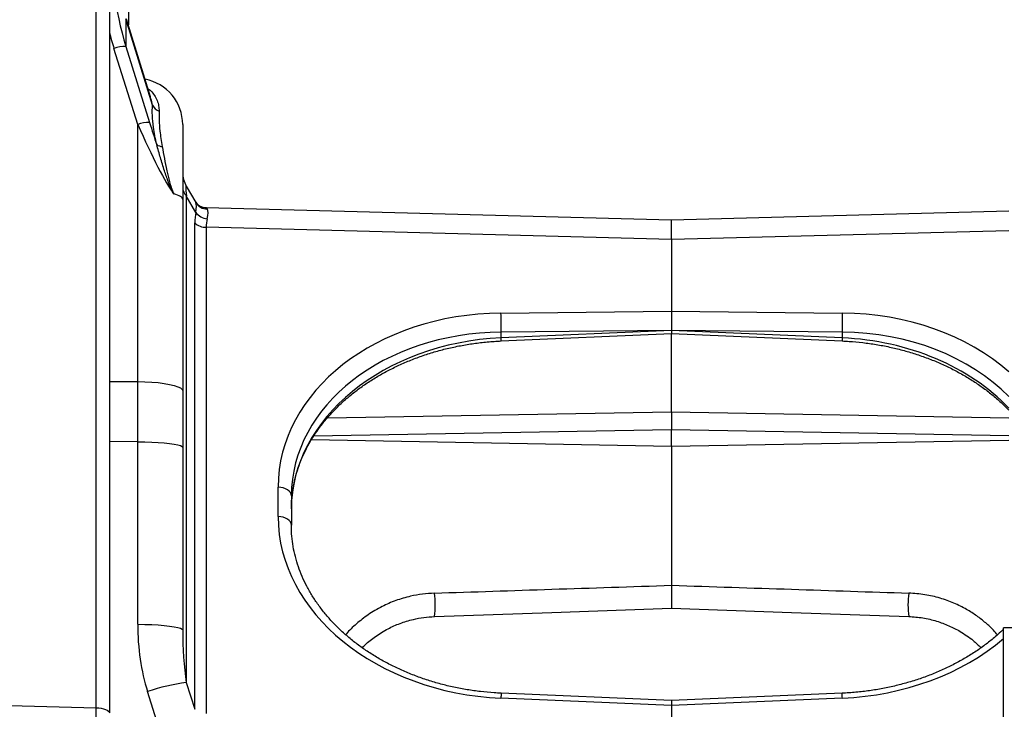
# Model space of a CAD drawing. Extents: x 0 to 8410, y 0 to 5940.
# Tile 115 of 212: x 6793 to 7155, y 2341 to 2595. Entities that reach past the tile are written whole.
import ezdxf

# ---------------------------------------------------------------- set-up
doc = ezdxf.new("R2010")
doc.units = 0
doc.header["$LTSCALE"] = 10
doc.layers.get('0').update_dxf_attribs({"linetype": 'CONTINUOUS'})
doc.styles.add('SLDTEXTSTYLE0', font='TXT', dxfattribs={"width": 0.605})
doc.dimstyles.new('SLDDIMSTYLE1', dxfattribs={"dimtxt": 50, "dimasz": 50, "dimexe": 0, "dimexo": 0.0625, "dimgap": 12.5, "dimtad": 1, "dimdec": 1, "dimrnd": 1e-09, "dimzin": 12, "dimtxsty": 'SLDTEXTSTYLE0', "dimsah": 1, "dimcen": 0.09, "dimazin": 3, "dimtfac": 1, "dimtofl": 0, "dimtmove": 0, "dimatfit": 3, "dimtolj": 1, "dimtzin": 12})

# ---------------------------------------------------------------- blocks, each defined once
blk = doc.blocks.new('_D_6')
at = {"color": 7, "linetype": 'CONTINUOUS'}
for p, q in [((6267.77, 2658.22), (6267.77, 1577.39)), ((7797.78, 2658.22), (7797.78, 1577.39)), ((6267.77, 1592.39), (7797.78, 1592.39))]:
    blk.add_line(p, q, dxfattribs=at)
for points in [[(6267.77, 1592.39), (6317.77, 1584.89), (6317.77, 1599.89)], [(7797.78, 1592.39), (7747.78, 1599.89), (7747.78, 1584.89)]]:
    blk.add_solid(points, dxfattribs=at)
at = {"color": 7, "linetype": 'CONTINUOUS', "insert": (6956.39, 1656.84), "char_height": 50, "attachment_point": 1, "rotation": 360, "style": 'SLDTEXTSTYLE0'}
blk.add_mtext('1530', dxfattribs=at)
blk = doc.blocks.new('_D_8')
at = {"color": 7, "linetype": 'CONTINUOUS'}
for p, q in [((7420.78, 2211.09), (7420.78, 2163.24)), ((7032.78, 2190.57), (7032.78, 2163.24)), ((7032.78, 2178.24), (7420.78, 2178.24)), ((7420.78, 2178.24), (7767.58, 2178.24))]:
    blk.add_line(p, q, dxfattribs=at)
for points in [[(7032.78, 2178.24), (7082.78, 2170.74), (7082.78, 2185.74)], [(7420.78, 2178.24), (7370.78, 2185.74), (7370.78, 2170.74)]]:
    blk.add_solid(points, dxfattribs=at)
at = {"color": 7, "linetype": 'CONTINUOUS', "char_height": 50, "attachment_point": 1, "style": 'SLDTEXTSTYLE0'}
for s, insert in [('388', (7481.47, 2396.17)), ('(4x M10', (7481.47, 2319.43)), ('view F-F)', (7481.47, 2242.7))]:
    blk.add_mtext(s, dxfattribs=dict(at, insert=insert))
blk = doc.blocks.new('_D_9')
at = {"color": 7, "linetype": 'CONTINUOUS'}
for p, q in [((6664.78, 2211.09), (6664.78, 2163.24)), ((7032.78, 2190.57), (7032.78, 2163.24)), ((6664.78, 2178.24), (6305.34, 2178.24)), ((7032.78, 2178.24), (6664.78, 2178.24))]:
    blk.add_line(p, q, dxfattribs=at)
for points in [[(6664.78, 2178.24), (6714.78, 2170.74), (6714.78, 2185.74)], [(7032.78, 2178.24), (6982.78, 2185.74), (6982.78, 2170.74)]]:
    blk.add_solid(points, dxfattribs=at)
at = {"color": 7, "linetype": 'CONTINUOUS', "char_height": 50, "attachment_point": 1, "style": 'SLDTEXTSTYLE0'}
for s, insert in [('368', (6305.34, 2396.17)), ('(4x M10', (6305.34, 2319.43)), ('view E-E)', (6305.34, 2242.7))]:
    blk.add_mtext(s, dxfattribs=dict(at, insert=insert))

msp = doc.modelspace()

# ---------------------------------------------------------------- linework, layer by layer
at = {"color": 8, "linetype": 'CONTINUOUS'}
for p, q in [((6820.95, 2341.55), (6820.95, 2693.15)), ((6831.85, 2595.42), (6831.85, 2585.16)), ((6841.63, 2563.53), (6831.85, 2595.42)), ((6836.22, 2556.48), (6827.49, 2584.49)), ((6831.85, 2585.16), (6840.58, 2557.15)), ((6836.22, 2461.76), (6836.22, 2556.48)), ((6854.12, 2530.11), (6854.12, 2350.89)), ((6857.61, 2524.06), (6854.12, 2530.11)), ((6857.24, 2341.02), (6857.24, 2520.16)), ((6861.44, 2518.57), (6861.44, 2339.43)), ((7032.78, 2514.08), (6861.44, 2518.57)), ((7156.95, 2517.33), (7032.78, 2514.08)), ((6969.94, 2486.99), (7032.78, 2487.63)), ((7032.78, 2487.63), (7095.61, 2486.99)), ((7032.78, 2480.6), (6969.98, 2479.95)), ((7032.78, 2480.59), (6969.98, 2477.85)), ((6969.98, 2477.85), (6969.98, 2479.95)), ((7095.57, 2479.95), (7032.78, 2480.6)), ((7095.57, 2477.85), (7032.78, 2480.59)), ((7095.57, 2479.95), (7095.57, 2477.85)), ((6825.78, 2461.81), (6836.22, 2461.76)), ((6906.06, 2448.38), (7032.78, 2450.61)), ((7032.78, 2450.61), (7156.95, 2448.42)), ((7032.78, 2443.91), (6900.99, 2441.59)), ((7156.95, 2441.72), (7032.78, 2443.91)), ((6836.22, 2439.59), (6825.78, 2439.64)), ((6836.22, 2372.34), (6836.22, 2439.59)), ((7032.78, 2437.82), (6900.16, 2440.23)), ((7156.95, 2440.08), (7032.78, 2437.82)), ((6887.91, 2412.03), (6887.91, 2422.82)), ((6854.12, 2350.89), (6857.24, 2341.02)), ((6847.1, 2324.6), (6839.84, 2347.55)), ((6761.78, 2343.1), (6820.95, 2341.55)), ((7032.78, 2342.39), (6969.94, 2345.13)), ((7095.61, 2345.13), (7032.78, 2342.39))]:
    msp.add_line(p, q, dxfattribs=at)
at = {"color": 7, "linetype": 'CONTINUOUS'}
for p, q in [((6825.78, 2695.1), (6825.78, 2339.68)), ((6832.78, 2609.86), (6832.78, 2593.11)), ((6840.89, 2566.67), (6832.13, 2595.21)), ((6852.78, 2556.39), (6852.78, 2528.83)), ((6854.12, 2533.75), (6857.61, 2527.69)), ((6852.78, 2528.83), (6852.78, 2458.35)), ((6861.44, 2525.84), (7032.78, 2521.35)), ((7032.78, 2521.35), (7156.95, 2524.6)), ((7032.78, 2514.08), (7032.78, 2521.35)), ((7032.78, 2514.08), (7032.78, 2487.63)), ((7032.78, 2487.63), (7032.78, 2480.6)), ((6970.03, 2476.71), (7032.78, 2479.45)), ((7032.78, 2480.59), (7032.78, 2480.6)), ((7032.78, 2480.59), (7032.78, 2479.45)), ((7032.78, 2479.45), (7095.52, 2476.71)), ((7032.78, 2450.61), (7032.78, 2479.45)), ((6852.78, 2472.46), (6852.78, 2472.46)), ((6852.78, 2458.35), (6852.78, 2437.52)), ((7032.78, 2450.61), (7032.78, 2443.91)), ((7032.78, 2437.82), (7032.78, 2443.91)), ((6852.78, 2437.52), (6852.78, 2370.26)), ((7032.78, 2437.82), (7032.78, 2386.72)), ((6892.78, 2419.64), (6892.78, 2408.85)), ((7154.95, 2300.32), (7154.95, 2371.05)), ((7188.63, 2371.05), (7154.95, 2371.05)), ((7032.78, 2344.21), (6970.03, 2346.95)), ((7095.52, 2346.95), (7032.78, 2344.21)), ((7032.78, 2344.21), (7032.78, 2342.39)), ((7032.78, 2342.39), (7032.78, 2329.75))]:
    msp.add_line(p, q, dxfattribs=at)
at = {"color": 8, "linetype": 'CONTINUOUS', "flags": 128}
for points in [[(6852.78, 2528.83), (6852.72, 2529.1), (6852.56, 2529.37), (6852.3, 2529.63), (6851.93, 2529.89), (6851.47, 2530.15), (6850.9, 2530.39), (6850.24, 2530.63), (6849.49, 2530.85)], [(6836.22, 2461.76), (6838.83, 2461.71), (6841.37, 2461.57), (6843.77, 2461.36), (6845.98, 2461.08), (6847.95, 2460.73), (6849.63, 2460.33), (6850.98, 2459.87), (6851.97, 2459.39), (6852.57, 2458.87), (6852.78, 2458.35)], [(6836.22, 2439.59), (6838.83, 2439.56), (6841.37, 2439.48), (6843.77, 2439.35), (6845.98, 2439.18), (6847.95, 2438.97), (6849.63, 2438.72), (6850.98, 2438.45), (6851.97, 2438.15), (6852.57, 2437.84), (6852.78, 2437.52)], [(6892.78, 2419.64), (6892.68, 2420.25), (6892.41, 2420.84), (6891.96, 2421.39), (6891.36, 2421.86), (6890.62, 2422.26), (6889.78, 2422.56), (6888.86, 2422.75), (6887.91, 2422.82)], [(6892.78, 2408.85), (6892.68, 2409.46), (6892.41, 2410.05), (6891.96, 2410.59), (6891.36, 2411.07), (6890.62, 2411.46), (6889.78, 2411.76), (6888.86, 2411.95), (6887.91, 2412.03)], [(6836.22, 2372.34), (6838.83, 2372.3), (6841.37, 2372.22), (6843.77, 2372.09), (6845.98, 2371.92), (6847.95, 2371.71), (6849.63, 2371.46), (6850.98, 2371.19), (6851.97, 2370.89), (6852.57, 2370.58), (6852.78, 2370.26)], [(6820.95, 2341.55), (6821.9, 2341.51), (6822.81, 2341.39), (6823.64, 2341.22), (6824.37, 2340.98), (6824.97, 2340.7), (6825.41, 2340.38), (6825.68, 2340.04), (6825.78, 2339.68)]]:
    msp.add_lwpolyline(points, dxfattribs=at)
at = {"color": 7, "linetype": 'CONTINUOUS', "flags": 128}
for points in [[(6945.49, 2375.2), (6988.7, 2376.71), (7032.78, 2378.25)], [(7032.78, 2378.25), (7076.85, 2376.71), (7120.06, 2375.2)]]:
    msp.add_lwpolyline(points, dxfattribs=at)
at = {"color": 8, "linetype": 'CONTINUOUS'}
for centre, radius, start, end in [((6831.36, 2573.84), 11.33, 87.5448, 110.0184), ((6846.44, 2566.49), 5.65, 211.6437, 245.4344), ((6840.1, 2545.83), 11.33, 87.5467, 110.0181), ((6845.48, 2552.35), 4.03, 235.7262, 266.8195), ((6857.53, 2533.42), 4.75, 181.53, 224.1377), ((6861.75, 2530.12), 4.8, 210.3806, 270.5888), ((6862.26, 2527.39), 5.72, 215.6038, 265.3657), ((6861.26, 2524.44), 5.87, 226.794, 271.7327), ((6873.73, 2482.87), 96.3, 358.2617, 2.4487), ((7191.82, 2482.87), 96.3, 177.5513, 181.7383), ((6907.12, 2474.9), 62.93, 1.6545, 2.6937), ((7158.22, 2474.9), 62.72, 177.3049, 178.3476), ((6914.65, 2379.38), 31.12, 352.2949, 8.193), ((7150.9, 2379.38), 31.12, 171.807, 187.7051), ((6864.17, 2275.69), 75.86, 97.6136, 108.705), ((7114.34, 2339.13), 144.53, 176.8975, 177.6177), ((6976.63, 2340.34), 119.08, 2.3054, 3.1795)]:
    msp.add_arc(centre, radius, start, end, dxfattribs=at)
at = {"color": 7, "linetype": 'CONTINUOUS'}
for centre, radius, start, end in [((6835.78, 2556.39), 17, 0, 79.3533), ((6862.78, 2538.75), 10, 180, 210), ((6861.57, 2530.84), 5, 210, 268.5)]:
    msp.add_arc(centre, radius, start, end, dxfattribs=at)
at = {"color": 8, "linetype": 'CONTINUOUS'}
for centre, major_axis, ratio, start_param, end_param in [((6885.78, 2630), (1.7, 98.69), 0.607735, 1.599101, 2.052886), ((6885.91, 2631), (1.87, 102.52), 0.633786, 1.989039, 2.053302), ((6835.78, 2568.9), (-16.49, 40.41), 0.101845, 1.841496, 2.754175), ((6840.27, 2570.58), (-11.51, 40.73), 0.083188, 1.883212, 2.104823), ((6862.78, 2478.75), (-8.76, 55.1), 0.024287, 6.219879, 6.649576), ((6846.92, 2506.21), (10.37, 21.8), 0.160178, 5.743625, 6.173322), ((6871.9, 2503.85), (-11.22, 24.89), 0.379268, 0.474236, 0.699734), ((6876.23, 2505.45), (-14.79, 20.39), 0.001944, 6.281696, 6.507194), ((6846.92, 2506.21), (14.62, 19.38), 0.22039, 5.784072, 6.213769), ((6876.23, 2505.45), (-12.2, 19.57), 0.427591, 0.380139, 0.605636), ((6972.91, 2421.41), (84.96, -3.49), 0.770858, 1.63738, 3.17327), ((7092.65, 2421.41), (84.96, 3.49), 0.770858, 0.681095, 1.504212), ((6972.78, 2418.23), (79.95, -3.49), 0.77079, 1.639352, 3.175241), ((7092.78, 2418.23), (79.95, 3.49), 0.77079, 0.606177, 1.502241), ((6972.78, 2416.23), (79.95, 3.49), 0.77079, 1.572054, 3.107944), ((7092.78, 2416.23), (79.95, -3.49), 0.77079, 0.673474, 1.569538), ((6835.78, 2405.45), (0.07, 280), 0.00157, 4.834624, 4.914882), ((6972.91, 2410.61), (84.96, -3.49), 0.770858, 3.17327, 4.70916), ((9190.63, 2458.61), (3108.34, 103.55), 0.000002, 3.905257, 3.945062), ((4874.92, 2458.61), (3108.34, -103.55), 0.000002, 5.479716, 5.519521), ((6863.22, 2373.35), (0.78, 49.86), 0.541336, 1.599582, 2.123181), ((6862.78, 2371.28), (0.28, 39.04), 0.256034, 1.598606, 2.122205), ((7092.65, 2410.61), (84.96, 3.49), 0.770858, 4.715618, 5.503466), ((6820.78, 2367.83), (-0.13, 70.03), 0.001932, 3.970838, 4.327761)]:
    msp.add_ellipse(centre, major_axis=major_axis, ratio=ratio, start_param=start_param, end_param=end_param, dxfattribs=at)
for points, knots in [([(6839.95, 2569.73), (6840.31, 2569.44), (6841.28, 2568.67), (6842.44, 2567.17), (6843.4, 2565.31), (6844.02, 2563.34), (6844.07, 2562.02), (6844.09, 2561.35)], [0, 0, 0, 0, 0.130748, 0.347703, 0.568837, 0.782744, 1, 1, 1, 1]), ([(6841.63, 2563.53), (6841.48, 2564.34), (6841.3, 2565.39), (6840.95, 2566.42), (6840.87, 2566.66)], [0, 0, 0, 0, 0.77386, 1, 1, 1, 1]), ([(6843.21, 2549.02), (6842.98, 2550.12), (6842.5, 2552.34), (6841.93, 2555.97), (6841.54, 2559.89), (6841.6, 2562.3), (6841.63, 2563.53)], [0, 0, 0, 0, 0.1951668, 0.3930161, 0.6923165, 1, 1, 1, 1]), ([(6844.09, 2561.35), (6844.07, 2560.28), (6844.02, 2558.09), (6844.31, 2554.6), (6844.73, 2551.31), (6845.08, 2549.33), (6845.26, 2548.33)], [0, 0, 0, 0, 0.300353, 0.607809, 0.802812, 1, 1, 1, 1]), ([(6849.49, 2530.85), (6849.49, 2530.86), (6849.47, 2530.89), (6849.45, 2530.93), (6849.42, 2530.98), (6849.35, 2531.1), (6849.18, 2531.43), (6848.82, 2532.12), (6848.23, 2533.41), (6847.24, 2535.87), (6845.97, 2539.61), (6844.58, 2544.25), (6843.67, 2547.43), (6843.21, 2549.02)], [0, 0, 0, 0, 0.002053, 0.005118, 0.008151, 0.011461, 0.029597, 0.07043, 0.138647, 0.255144, 0.479235, 0.73946, 1, 1, 1, 1]), ([(6845.26, 2548.33), (6845.52, 2546.89), (6846.04, 2544.02), (6846.85, 2539.64), (6847.68, 2536.01), (6848.42, 2533.54), (6848.9, 2532.2), (6849.22, 2531.44), (6849.4, 2531.05), (6849.48, 2530.88), (6849.49, 2530.85)], [0, 0, 0, 0, 0.257102, 0.513824, 0.737752, 0.856033, 0.926331, 0.968891, 0.993472, 1, 1, 1, 1]), ([(6674.06, 2462.47), (6674.24, 2452.27), (6674.59, 2431.87), (6676.32, 2404.7), (6678.52, 2381.01), (6680.51, 2364.03), (6682.43, 2350.53), (6684.19, 2340.69), (6686.32, 2331.32), (6688.95, 2322.57), (6692.13, 2314.61), (6695.89, 2307.35), (6700.21, 2300.93), (6705.12, 2295.35), (6710.66, 2290.68), (6716.84, 2286.88), (6723.58, 2283.91), (6731.31, 2281.61), (6740.17, 2280.11), (6750.19, 2279.37), (6760.84, 2279.24), (6772.08, 2279.48), (6783.78, 2279.88), (6792, 2280.03), (6796.1, 2280.1)], [0, 0, 0, 0, 0.100255, 0.200508, 0.26732, 0.334131, 0.367995, 0.401937, 0.435797, 0.469548, 0.50429, 0.53917, 0.574056, 0.608805, 0.643851, 0.679023, 0.714215, 0.749287, 0.790862, 0.832596, 0.874483, 0.916437, 0.958323, 1, 1, 1, 1]), ([(6945.45, 2383.81), (6943.96, 2383.72), (6940.99, 2383.53), (6936.16, 2382.65), (6931.14, 2381.15), (6925.85, 2378.85), (6920.95, 2375.93), (6916.61, 2372.48), (6913.93, 2369.95), (6912.87, 2368.62), (6912.79, 2368.52)], [0, 0, 0, 0, 0.1039, 0.20782, 0.347492, 0.487266, 0.65083, 0.814569, 0.985827, 1, 1, 1, 1]), ([(7152.73, 2368.45), (7152.26, 2369.02), (7151.05, 2370.5), (7148.45, 2372.87), (7145.18, 2375.47), (7141.29, 2377.95), (7136.79, 2380.2), (7131.63, 2382.07), (7126.02, 2383.39), (7122.07, 2383.67), (7120.1, 2383.81)], [0, 0, 0, 0, 0.0794178, 0.2041297, 0.3291254, 0.4536494, 0.5893813, 0.725018, 0.8625429, 1, 1, 1, 1])]:
    msp.add_open_spline(points, degree=3, knots=knots, dxfattribs=at)
at = {"color": 7, "linetype": 'CONTINUOUS'}
for points, knots in [([(6892.78, 2414.81), (6892.78, 2415.45), (6892.81, 2417.34), (6893.08, 2420.5), (6893.71, 2424.28), (6894.65, 2428.03), (6895.9, 2431.73), (6897.45, 2435.37), (6899.3, 2438.93), (6901.43, 2442.4), (6903.84, 2445.76), (6906.52, 2449.02), (6909.46, 2452.14), (6912.64, 2455.12), (6916.06, 2457.95), (6919.7, 2460.62), (6923.55, 2463.12), (6927.6, 2465.43), (6931.82, 2467.55), (6936.2, 2469.48), (6940.73, 2471.19), (6945.39, 2472.69), (6950.15, 2473.96), (6955.01, 2475.01), (6959.93, 2475.82), (6964.94, 2476.42), (6968.32, 2476.61), (6970.03, 2476.71)], [0, 0, 0, 0, 0.020727, 0.062221, 0.103689, 0.145085, 0.186387, 0.22758, 0.268658, 0.309624, 0.350488, 0.391261, 0.431958, 0.472592, 0.513178, 0.553726, 0.594247, 0.634749, 0.675239, 0.715723, 0.756202, 0.79668, 0.837157, 0.877635, 0.918114, 0.958593, 1, 1, 1, 1]), ([(7095.52, 2476.71), (7096.39, 2476.67), (7098.93, 2476.54), (7103.12, 2476.14), (7108.07, 2475.45), (7112.96, 2474.52), (7117.77, 2473.36), (7122.48, 2471.97), (7127.07, 2470.37), (7131.53, 2468.56), (7135.83, 2466.54), (7139.96, 2464.32), (7143.9, 2461.92), (7147.64, 2459.35), (7151.16, 2456.6), (7154.29, 2453.88), (7156.12, 2452.02), (7156.95, 2451.17)], [0, 0, 0, 0, 0.036191, 0.105919, 0.175649, 0.24537, 0.31508, 0.38478, 0.454468, 0.524146, 0.593816, 0.663482, 0.733148, 0.802823, 0.872516, 0.942243, 1, 1, 1, 1]), ([(6970.03, 2346.95), (6969.16, 2346.99), (6966.62, 2347.12), (6962.43, 2347.52), (6957.48, 2348.21), (6952.59, 2349.14), (6947.78, 2350.3), (6943.07, 2351.69), (6938.48, 2353.29), (6934.03, 2355.11), (6929.73, 2357.12), (6925.59, 2359.34), (6921.65, 2361.74), (6917.91, 2364.31), (6914.38, 2367.06), (6911.09, 2369.95), (6908.03, 2372.99), (6905.23, 2376.16), (6902.69, 2379.45), (6900.42, 2382.85), (6898.43, 2386.34), (6896.72, 2389.91), (6895.31, 2393.55), (6894.21, 2397.25), (6893.4, 2400.99), (6892.92, 2404.7), (6892.78, 2407.32), (6892.78, 2408.68), (6892.78, 2408.85)], [0, 0, 0, 0, 0.021006, 0.061477, 0.101949, 0.142416, 0.182877, 0.223331, 0.263779, 0.304221, 0.344659, 0.385094, 0.425529, 0.465969, 0.50642, 0.54689, 0.587389, 0.627928, 0.668521, 0.709184, 0.74993, 0.790775, 0.831731, 0.872807, 0.914002, 0.955312, 0.994609, 1, 1, 1, 1]), ([(7032.78, 2386.72), (7032.78, 2386.31), (7032.78, 2385.46), (7032.78, 2383.83), (7032.78, 2382.14), (7032.78, 2380.55), (7032.78, 2379.28), (7032.78, 2378.42), (7032.78, 2378.31), (7032.78, 2378.25)], [0, 0, 0, 0, 0.134752, 0.278766, 0.422591, 0.566513, 0.710795, 0.855404, 1, 1, 1, 1]), ([(6918.88, 2363.7), (6919.24, 2364.08), (6920.59, 2365.51), (6923.7, 2367.94), (6927.99, 2370.62), (6932.72, 2372.74), (6937.19, 2374.12), (6941.5, 2374.95), (6944.16, 2375.12), (6945.49, 2375.2)], [0, 0, 0, 0, 0.068799, 0.260877, 0.452686, 0.611187, 0.769496, 0.884768, 1, 1, 1, 1]), ([(7120.06, 2375.2), (7121.8, 2375.08), (7125.33, 2374.82), (7130.31, 2373.6), (7134.93, 2371.88), (7138.6, 2369.98), (7141.52, 2368.1), (7144.23, 2366.09), (7145.75, 2364.59), (7146.67, 2363.69)], [0, 0, 0, 0, 0.15041, 0.306728, 0.460087, 0.617549, 0.726651, 0.836624, 1, 1, 1, 1]), ([(7154.95, 2370.52), (7154.27, 2369.86), (7152.53, 2368.2), (7149.48, 2365.71), (7145.85, 2363.04), (7142, 2360.54), (7137.95, 2358.23), (7133.73, 2356.11), (7129.35, 2354.19), (7124.82, 2352.47), (7120.16, 2350.98), (7115.4, 2349.7), (7110.55, 2348.65), (7105.62, 2347.84), (7100.61, 2347.24), (7097.23, 2347.05), (7095.52, 2346.95)], [0, 0, 0, 0, 0.04803, 0.121286, 0.194476, 0.267616, 0.340723, 0.413808, 0.486879, 0.559945, 0.633007, 0.706068, 0.779131, 0.852196, 0.925261, 1, 1, 1, 1])]:
    msp.add_open_spline(points, degree=3, knots=knots, dxfattribs=at)

# ---------------------------------------------------------------- dimensions: what is measured, and where the dimension line sits
dim = msp.add_linear_dim(base=(7797.78, 1592.39), p1=(6267.77, 2678.22), p2=(7797.78, 2678.22), angle=360, dimstyle='SLDDIMSTYLE1', dxfattribs=at)
dim.commit()
dim.dimension.update_dxf_attribs({"geometry": '_D_6', "text_midpoint": (7032.78, 1592.39), "dimtype": 160})
for base, p2, text, picture, middle in [((6664.78, 2178.24), (6664.78, 2231.09), '<>\\P(4x M10 \\Pview E-E)', '_D_9', (6452.28, 2178.24)), ((7420.78, 2178.24), (7420.78, 2231.09), '<>\\P(4x M10 \\Pview F-F)', '_D_8', (7624.52, 2178.24))]:
    dim = msp.add_linear_dim(base=base, p1=(7032.78, 2210.57), p2=p2, text=text, dimstyle='SLDDIMSTYLE1', dxfattribs=at)
    dim.commit()
    dim.dimension.update_dxf_attribs({"geometry": picture, "text_midpoint": middle, "dimtype": 160})

doc.saveas('drawing.dxf')
